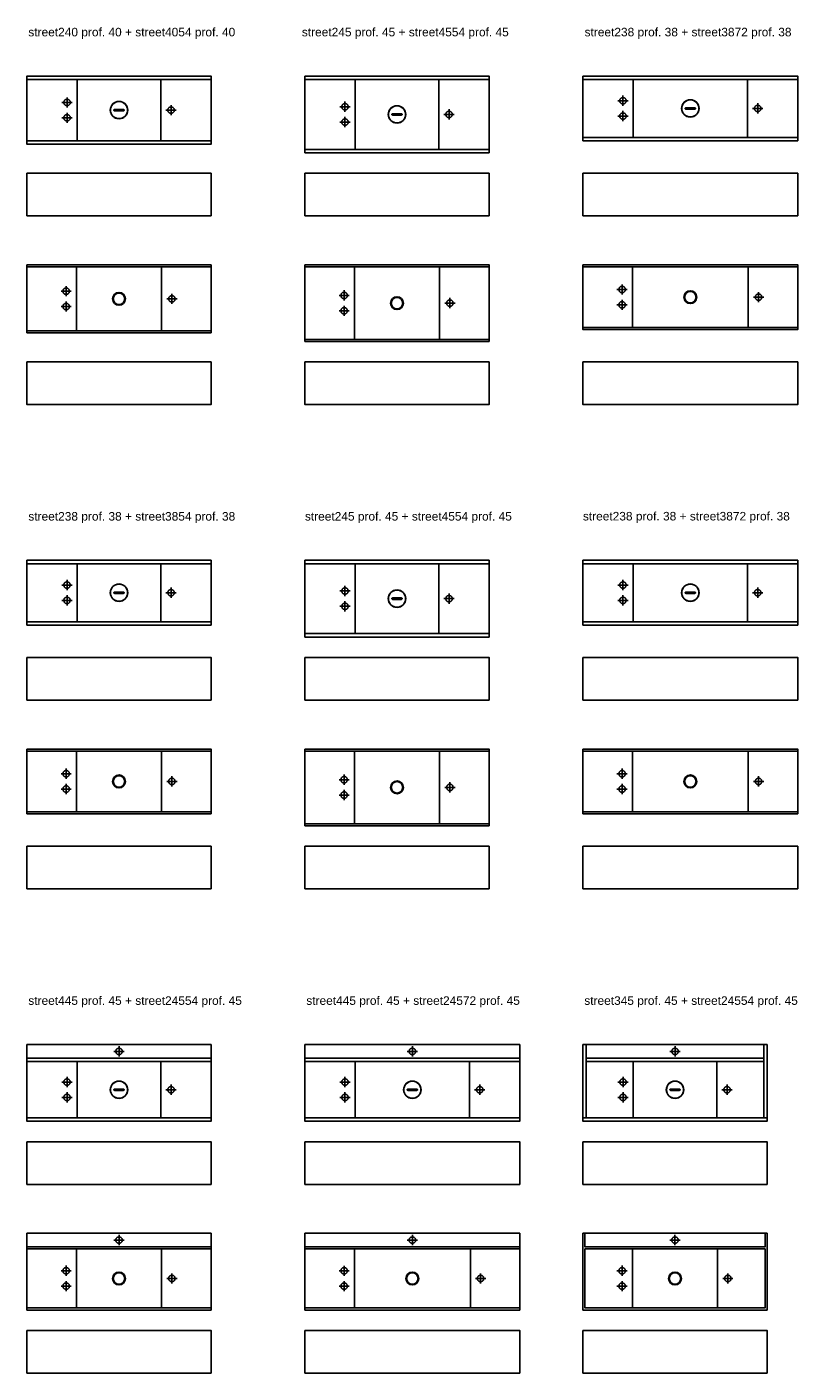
# Model space of a CAD drawing. Header units: millimetres. Extents: x 396 to 4372, y 216 to 1946.
# Tile 9 of 12: x 2331 to 2784, y 1156 to 1946. Entities that reach past the tile are written whole.
import ezdxf

# ---------------------------------------------------------------- set-up
doc = ezdxf.new("R2010")
doc.units = ezdxf.units.MM
doc.linetypes.add('ACAD_ISO02W100', pattern=[15, 12, -3])
doc.styles.get("Standard").update_dxf_attribs({"font": 'arial.ttf'})

# ---------------------------------------------------------------- blocks, each defined once
blk = doc.blocks.new('*U0')
blk.add_lwpolyline([(0, 25), (108, 25), (108, 0), (0, 0)], close=True)
blk = doc.blocks.new('*U21')
for points in [[(0, 40), (0, 2), (108, 2), (108, 38), (0, 38)], [(108, 40), (108, 38), (0, 38), (0, 40), (108, 40)], [(108, 2), (108, 0), (0, 0), (0, 2), (108, 2)]]:
    blk.add_lwpolyline(points)
for points in [[(0, 0), (108, 0), (108, 40), (0, 40)], [(29.5, 38), (78.5, 38), (78.5, 2), (29.5, 2)], [(51.2, 20.34), (51.3, 20.38), (51.4, 20.4), (56.6, 20.4), (56.7, 20.38), (56.8, 20.34), (56.88, 20.28), (56.95, 20.2), (56.99, 20.1), (57, 20), (56.99, 19.89), (56.95, 19.8), (56.88, 19.71), (56.8, 19.65), (56.7, 19.61), (56.6, 19.6), (51.4, 19.6), (51.3, 19.61), (51.2, 19.65), (51.12, 19.71), (51.05, 19.8), (51.01, 19.89), (51, 20), (51.01, 20.1), (51.05, 20.2), (51.12, 20.28)]]:
    blk.add_lwpolyline(points, close=True)
for radius in [5.1, 5]:
    blk.add_circle((54, 20), radius)
at = {"layer": 'Defpoints', "linetype": 'ACAD_ISO02W100'}
for p, q in [((20.5, 24.5), (26.52, 24.5)), ((23.51, 27.51), (23.51, 21.49)), ((23.51, 18.51), (23.51, 12.49)), ((81.49, 20), (87.51, 20)), ((84.5, 23), (84.5, 16.99)), ((20.5, 15.5), (26.52, 15.5))]:
    blk.add_line(p, q, dxfattribs=at)
for centre in [(23.51, 24.5), (23.51, 15.5), (84.5, 20)]:
    blk.add_circle(centre, 1.9, dxfattribs=at)
blk = doc.blocks.new('*U23')
for p, q in [((108, 39.99), (0, 39.99)), ((0, 39.99), (0, 0)), ((108, 39.99), (108, 0)), ((108, 38.79), (0, 38.79)), ((29, 38.79), (29, 1.2, 0)), ((79, 1.2, 0), (79, 38.79)), ((0, 1.2), (108, 1.2)), ((108, 0), (0, 0))]:
    blk.add_line(p, q)
blk.add_circle((54, 20, 0), 3.78)
at = {"extrusion": (0, 0, -1)}
blk.add_circle((-54, 20, 0), 3.35, dxfattribs=at)
at = {"layer": 'Defpoints', "linetype": 'ACAD_ISO02W100'}
for p, q in [((19.99, 24.5, 0), (26.01, 24.5, 0)), ((23, 27.51, 0), (23, 21.49, 0)), ((23, 18.51, 0), (23, 12.49, 0)), ((81.99, 20, 0), (88.01, 20, 0)), ((85, 23.01, 0), (85, 16.99, 0)), ((19.99, 15.5, 0), (26.01, 15.5, 0))]:
    blk.add_line(p, q, dxfattribs=at)
for centre in [(23, 24.5, 0), (23, 15.5, 0), (85, 20, 0)]:
    blk.add_circle(centre, 1.9, dxfattribs=at)
blk = doc.blocks.new('*U104')
for p, q in [((0, 43), (108, 43)), ((29.5, 2), (29.5, 43)), ((78.5, 43), (78.5, 2)), ((108, 2), (0, 2))]:
    blk.add_line(p, q)
for points in [[(0, 45), (108, 45), (108, 0), (0, 0)], [(51.2, 22.84), (51.3, 22.88), (51.4, 22.9), (56.6, 22.9), (56.7, 22.88), (56.8, 22.84), (56.88, 22.78), (56.95, 22.7), (56.99, 22.6), (57, 22.5), (56.99, 22.39), (56.95, 22.3), (56.88, 22.21), (56.8, 22.15), (56.7, 22.11), (56.6, 22.1), (51.4, 22.1), (51.3, 22.11), (51.2, 22.15), (51.12, 22.21), (51.05, 22.3), (51.01, 22.39), (51, 22.5), (51.01, 22.6), (51.05, 22.7), (51.12, 22.78)]]:
    blk.add_lwpolyline(points, close=True)
for radius in [5.1, 5]:
    blk.add_circle((54, 22.5), radius)
at = {"layer": 'Defpoints', "linetype": 'ACAD_ISO02W100'}
for p, q in [((20.49, 27), (26.51, 27)), ((23.5, 30), (23.5, 23.99)), ((84.5, 25.5), (84.5, 19.49)), ((20.49, 18), (26.51, 18)), ((23.5, 21), (23.5, 14.99)), ((81.49, 22.5), (87.51, 22.5))]:
    blk.add_line(p, q, dxfattribs=at)
for centre in [(23.5, 27), (84.5, 22.5), (23.5, 18)]:
    blk.add_circle(centre, 1.9, dxfattribs=at)
blk = doc.blocks.new('*U105')
for p, q in [((0, 43.8), (108, 43.8)), ((29, 1.2, 0), (29, 43.8)), ((79, 43.8), (79, 1.2)), ((108, 1.2), (0, 1.2))]:
    blk.add_line(p, q)
blk.add_lwpolyline([(0, 45), (108, 45), (108, 0), (0, 0)], close=True)
blk.add_circle((54, 22.51), 3.78)
at = {"extrusion": (0, 0, -1)}
blk.add_circle((-54, 22.51, 0), 3.35, dxfattribs=at)
at = {"layer": 'Defpoints', "linetype": 'ACAD_ISO02W100'}
for p, q in [((19.99, 27), (26.01, 27)), ((23, 30.01), (23, 24)), ((85, 25.51), (85, 19.49)), ((19.99, 18), (26.01, 18)), ((23, 21.01), (23, 15)), ((81.99, 22.5), (88.01, 22.5))]:
    blk.add_line(p, q, dxfattribs=at)
for centre in [(23, 27), (85, 22.5), (23, 18)]:
    blk.add_circle(centre, 1.9, dxfattribs=at)
blk = doc.blocks.new('*U107')
for p, q in [((0, 36), (126, 36)), ((29.49, 36), (29.51, 2)), ((96.49, 36), (96.49, 2)), ((126, 2), (0, 2))]:
    blk.add_line(p, q)
for points in [[(0, 38), (126, 38), (126, 0), (0, 0)], [(60.2, 19.35), (60.3, 19.39), (60.4, 19.4), (65.6, 19.4), (65.7, 19.39), (65.8, 19.35), (65.88, 19.28), (65.95, 19.2), (65.99, 19.1), (66, 19), (65.99, 18.9), (65.95, 18.8), (65.88, 18.72), (65.8, 18.65), (65.7, 18.61), (65.6, 18.6), (60.4, 18.6), (60.3, 18.61), (60.2, 18.65), (60.12, 18.72), (60.05, 18.8), (60.01, 18.9), (60, 19), (60.01, 19.1), (60.05, 19.2), (60.12, 19.28)]]:
    blk.add_lwpolyline(points, close=True)
for radius in [5.1, 5]:
    blk.add_circle((63, 19), radius)
at = {"layer": 'Defpoints', "linetype": 'ACAD_ISO02W100'}
for p, q in [((23.5, 26.51), (23.5, 20.49)), ((20.49, 23.5), (26.51, 23.5)), ((23.5, 17.51), (23.5, 11.49)), ((99.49, 19), (105.51, 19)), ((102.5, 22.01), (102.5, 15.99)), ((20.49, 14.5), (26.51, 14.5))]:
    blk.add_line(p, q, dxfattribs=at)
for centre in [(23.5, 23.5), (23.5, 14.5), (102.5, 19)]:
    blk.add_circle(centre, 1.9, dxfattribs=at)
blk = doc.blocks.new('*U108')
for p, q in [((0, 36.79), (126.02, 36.79)), ((29, 1.2), (29, 36.79)), ((97, 36.79), (97, 1.2)), ((126, 1.2), (0, 1.2))]:
    blk.add_line(p, q)
blk.add_lwpolyline([(0, 38), (126.02, 38), (126.02, 0), (0, 0)], close=True)
blk.add_circle((63, 19, 0), 3.78)
at = {"extrusion": (0, 0, -1)}
blk.add_circle((-63, 19, 0), 3.35, dxfattribs=at)
at = {"layer": 'Defpoints', "linetype": 'ACAD_ISO02W100'}
for p, q in [((23, 26.51, 0), (23, 20.5, 0)), ((19.99, 23.5, 0), (26.01, 23.5, 0)), ((23, 17.51, 0), (23, 11.5, 0)), ((99.99, 19), (106.01, 19)), ((103, 22.01), (103, 15.99)), ((19.99, 14.5, 0), (26.01, 14.5, 0))]:
    blk.add_line(p, q, dxfattribs=at)
for centre in [(23, 23.5, 0), (23, 14.5, 0), (103, 19)]:
    blk.add_circle(centre, 1.9, dxfattribs=at)
blk = doc.blocks.new('*U24')
blk.add_lwpolyline([(0, 25), (126, 25), (126, 0), (0, 0)], close=True)
blk = doc.blocks.new('*U119')
for p, q in [((0, 36), (108, 36)), ((29.5, 2), (29.5, 36)), ((78.5, 2), (78.5, 36)), ((108, 2), (0, 2))]:
    blk.add_line(p, q)
for points in [[(0, 38), (108, 38), (108, 0), (0, 0)], [(51.2, 19.34), (51.3, 19.38), (51.4, 19.4), (56.6, 19.4), (56.7, 19.38), (56.8, 19.34), (56.88, 19.28), (56.95, 19.2), (56.99, 19.1), (57, 19), (56.99, 18.89), (56.95, 18.8), (56.88, 18.71), (56.8, 18.65), (56.7, 18.61), (56.6, 18.6), (51.4, 18.6), (51.3, 18.61), (51.2, 18.65), (51.12, 18.71), (51.05, 18.8), (51.01, 18.89), (51, 19), (51.01, 19.1), (51.05, 19.2), (51.12, 19.28)]]:
    blk.add_lwpolyline(points, close=True)
for radius in [5.1, 5]:
    blk.add_circle((54, 19), radius)
at = {"layer": 'Defpoints', "linetype": 'ACAD_ISO02W100'}
for p, q in [((23.5, 26.51), (23.5, 20.49)), ((20.49, 23.5), (26.51, 23.5)), ((23.5, 17.51), (23.5, 11.49)), ((81.49, 19), (87.51, 19)), ((84.5, 22), (84.5, 15.99)), ((20.49, 14.5), (26.51, 14.5))]:
    blk.add_line(p, q, dxfattribs=at)
for centre in [(23.5, 23.5), (23.5, 14.5), (84.5, 19)]:
    blk.add_circle(centre, 1.9, dxfattribs=at)
blk = doc.blocks.new('*U121')
blk.add_lwpolyline([(0, 25), (108, 25), (108, 0), (0, 0)], close=True)
blk = doc.blocks.new('*U123')
for p, q in [((0, 36.8), (108, 36.8)), ((29, 1.21), (29, 36.8)), ((79, 36.8), (79, 1.21)), ((108, 1.21), (0, 1.21))]:
    blk.add_line(p, q)
blk.add_lwpolyline([(0, 38), (108, 38), (108, 0.01), (0, 0.01)], close=True)
blk.add_circle((54, 19), 3.78)
at = {"extrusion": (0, 0, -1)}
blk.add_circle((-54, 19, 0), 3.35, dxfattribs=at)
at = {"layer": 'Defpoints', "linetype": 'ACAD_ISO02W100'}
for p, q in [((23, 26.51), (23, 20.49)), ((19.99, 23.5), (26.01, 23.5)), ((23, 17.51), (23, 11.49)), ((81.99, 19), (88.01, 19)), ((85, 22), (85, 15.99)), ((19.99, 14.5), (26.01, 14.5))]:
    blk.add_line(p, q, dxfattribs=at)
for centre in [(23, 23.5), (23, 14.5), (85, 19)]:
    blk.add_circle(centre, 1.9, dxfattribs=at)
blk = doc.blocks.new('*U106')
for p, q in [((0, 36), (126, 36)), ((29.49, 36), (29.51, 2)), ((96.49, 36), (96.49, 2)), ((126, 2), (0, 2))]:
    blk.add_line(p, q)
for points in [[(0, 38), (126, 38), (126, 0), (0, 0)], [(60.2, 19.35), (60.3, 19.39), (60.4, 19.4), (65.6, 19.4), (65.7, 19.39), (65.8, 19.35), (65.88, 19.28), (65.95, 19.2), (65.99, 19.1), (66, 19), (65.99, 18.9), (65.95, 18.8), (65.88, 18.72), (65.8, 18.65), (65.7, 18.61), (65.6, 18.6), (60.4, 18.6), (60.3, 18.61), (60.2, 18.65), (60.12, 18.72), (60.05, 18.8), (60.01, 18.9), (60, 19), (60.01, 19.1), (60.05, 19.2), (60.12, 19.28)]]:
    blk.add_lwpolyline(points, close=True)
for radius in [5.1, 5]:
    blk.add_circle((63, 19), radius)
at = {"layer": 'Defpoints', "linetype": 'ACAD_ISO02W100'}
for p, q in [((23.5, 26.51), (23.5, 20.49)), ((20.49, 23.5), (26.51, 23.5)), ((23.5, 17.51), (23.5, 11.49)), ((99.49, 19), (105.51, 19)), ((102.5, 22.01), (102.5, 15.99)), ((20.49, 14.5), (26.51, 14.5))]:
    blk.add_line(p, q, dxfattribs=at)
for centre in [(23.5, 23.5), (23.5, 14.5), (102.5, 19)]:
    blk.add_circle(centre, 1.9, dxfattribs=at)
blk = doc.blocks.new('*U124')
blk.add_lwpolyline([(0, 25), (126, 25), (126, 0), (0, 0)], close=True)
blk = doc.blocks.new('*U125')
for p, q in [((0, 37), (108, 37)), ((108, 35), (0, 35)), ((29.5, 35), (29.5, 2)), ((78.5, 35), (78.5, 2)), ((0, 2), (108, 2))]:
    blk.add_line(p, q)
for points in [[(0, 45), (108, 45), (108, 0), (0, 0)], [(51.2, 18.84), (51.3, 18.88), (51.4, 18.9), (56.6, 18.9), (56.7, 18.88), (56.8, 18.84), (56.88, 18.78), (56.95, 18.7), (56.99, 18.6), (57, 18.5), (56.99, 18.39), (56.95, 18.3), (56.88, 18.21), (56.8, 18.15), (56.7, 18.11), (56.6, 18.1), (51.4, 18.1), (51.3, 18.11), (51.2, 18.15), (51.12, 18.21), (51.05, 18.3), (51.01, 18.39), (51, 18.5), (51.01, 18.6), (51.05, 18.7), (51.12, 18.78)]]:
    blk.add_lwpolyline(points, close=True)
for radius in [5.1, 5]:
    blk.add_circle((54, 18.5), radius)
at = {"layer": 'Defpoints', "linetype": 'ACAD_ISO02W100'}
for p, q in [((50.99, 41), (57.01, 41)), ((54, 44.01), (54, 37.99)), ((23.5, 26.01), (23.5, 19.99)), ((20.49, 23), (26.51, 23)), ((23.5, 17.01), (23.5, 10.99)), ((81.49, 18.5), (87.51, 18.5)), ((84.5, 21.5), (84.5, 15.49)), ((20.49, 14), (26.51, 14))]:
    blk.add_line(p, q, dxfattribs=at)
for centre in [(54, 41), (23.5, 23), (23.5, 14), (84.5, 18.5)]:
    blk.add_circle(centre, 1.9, dxfattribs=at)
blk = doc.blocks.new('*U126')
for p, q in [((0, 37), (108, 37)), ((108, 35.8), (0, 35.8)), ((29, 35.8), (29, 1.2)), ((79, 35.8), (79, 1.2)), ((0, 1.2), (108, 1.2))]:
    blk.add_line(p, q)
blk.add_lwpolyline([(0, 45), (108, 45), (108, 0), (0, 0)], close=True)
blk.add_circle((54, 18.5), 3.78)
at = {"extrusion": (0, 0, -1)}
blk.add_circle((-54, 18.5, 0), 3.35, dxfattribs=at)
at = {"layer": 'Defpoints', "linetype": 'ACAD_ISO02W100'}
for p, q in [((57.01, 41), (50.99, 41)), ((54, 44.01), (54, 37.99)), ((23, 26.01), (23, 19.99)), ((19.99, 23), (26.01, 23)), ((23, 17.01), (23, 10.99)), ((81.99, 18.5), (88.01, 18.5)), ((85, 21.5), (85, 15.49)), ((19.99, 14), (26.01, 14))]:
    blk.add_line(p, q, dxfattribs=at)
for centre in [(54, 41), (23, 23), (23, 14), (85, 18.5)]:
    blk.add_circle(centre, 1.9, dxfattribs=at)
blk = doc.blocks.new('*U128')
for p, q in [((0, 37), (126, 37)), ((126, 35), (0, 35)), ((29.5, 35), (29.5, 2)), ((96.5, 35), (96.5, 2)), ((0, 2), (126, 2))]:
    blk.add_line(p, q)
for points in [[(0, 45), (126, 45), (126, 0), (0, 0)], [(60.2, 18.84), (60.3, 18.88), (60.4, 18.9), (65.6, 18.9), (65.7, 18.88), (65.8, 18.84), (65.88, 18.78), (65.95, 18.7), (65.99, 18.6), (66, 18.5), (65.99, 18.39), (65.95, 18.3), (65.88, 18.21), (65.8, 18.15), (65.7, 18.11), (65.6, 18.1), (60.4, 18.1), (60.3, 18.11), (60.2, 18.15), (60.12, 18.21), (60.05, 18.3), (60.01, 18.39), (60, 18.5), (60.01, 18.6), (60.05, 18.7), (60.12, 18.78)]]:
    blk.add_lwpolyline(points, close=True)
for radius in [5.1, 5]:
    blk.add_circle((63, 18.5), radius)
at = {"layer": 'Defpoints', "linetype": 'ACAD_ISO02W100'}
for p, q in [((59.99, 41), (66.01, 41)), ((63, 44.01), (63, 37.99)), ((23.5, 26.01), (23.5, 19.99)), ((20.49, 23), (26.51, 23)), ((23.5, 17.01), (23.5, 10.99)), ((99.49, 18.5), (105.51, 18.5)), ((102.5, 21.5), (102.5, 15.49)), ((20.49, 14), (26.51, 14))]:
    blk.add_line(p, q, dxfattribs=at)
for centre in [(63, 41), (23.5, 23), (23.5, 14), (102.5, 18.5)]:
    blk.add_circle(centre, 1.9, dxfattribs=at)
blk = doc.blocks.new('*U129')
for p, q in [((0, 37.01), (126, 37.01)), ((126, 35.81), (0, 35.81)), ((29, 35.81), (29, 1.21)), ((97, 1.21), (97, 35.81)), ((0, 1.21), (126, 1.21))]:
    blk.add_line(p, q)
blk.add_lwpolyline([(0, 45.01), (126, 45.01), (126, 0), (0, 0)], close=True)
blk.add_circle((63, 18.51, 0), 3.78)
at = {"extrusion": (0, 0, -1)}
blk.add_circle((-63, 18.51, 0), 3.35, dxfattribs=at)
at = {"layer": 'Defpoints', "linetype": 'ACAD_ISO02W100'}
for p, q in [((66.01, 41.01), (59.99, 41.01)), ((63, 44.02), (63, 38.01)), ((23, 26.02, 0), (23, 20, 0)), ((19.99, 23.01, 0), (26.01, 23.01, 0)), ((23, 17.02, 0), (23, 11, 0)), ((99.99, 18.51), (106.01, 18.51)), ((103, 21.52), (103, 15.5)), ((19.99, 14.01, 0), (26.01, 14.01, 0))]:
    blk.add_line(p, q, dxfattribs=at)
for centre in [(63, 41.01), (23, 23.01, 0), (23, 14.01, 0), (103, 18.51)]:
    blk.add_circle(centre, 1.9, dxfattribs=at)
blk = doc.blocks.new('*U130')
for p, q in [((2, 45), (2, 2)), ((106.02, 45), (106.05, 2)), ((2, 37), (106.03, 37.06)), ((106.03, 35), (2, 35)), ((29.52, 35), (29.52, 2)), ((78.52, 35), (78.52, 2)), ((0.02, 2), (108.02, 2))]:
    blk.add_line(p, q)
for points in [[(0, 45), (108.02, 45), (108.02, 0), (0, 0)], [(51.22, 18.84), (51.32, 18.88), (51.42, 18.9), (56.62, 18.9), (56.73, 18.88), (56.82, 18.84), (56.91, 18.78), (56.97, 18.7), (57.01, 18.6), (57.02, 18.5), (57.01, 18.39), (56.97, 18.3), (56.91, 18.21), (56.82, 18.15), (56.73, 18.11), (56.62, 18.1), (51.42, 18.1), (51.32, 18.11), (51.22, 18.15), (51.14, 18.21), (51.08, 18.3), (51.04, 18.39), (51.02, 18.5), (51.04, 18.6), (51.08, 18.7), (51.14, 18.78)]]:
    blk.add_lwpolyline(points, close=True)
for radius in [5.1, 5]:
    blk.add_circle((54.02, 18.5), radius)
at = {"layer": 'Defpoints', "linetype": 'ACAD_ISO02W100'}
for p, q in [((51.02, 41), (57.03, 41)), ((54.02, 44.01), (54.02, 37.99)), ((23.52, 26.01), (23.52, 19.99)), ((20.52, 23), (26.53, 23)), ((23.52, 17.01), (23.52, 10.99)), ((81.52, 18.5), (87.53, 18.5)), ((84.52, 21.5), (84.52, 15.49)), ((20.52, 14), (26.53, 14))]:
    blk.add_line(p, q, dxfattribs=at)
for centre in [(54.02, 41), (23.52, 23), (23.52, 14), (84.52, 18.5)]:
    blk.add_circle(centre, 1.9, dxfattribs=at)
blk = doc.blocks.new('*U131')
for p, q in [((29, 35.8, 0), (29, 1.2)), ((79, 35.8, 0), (79, 1.2, 0))]:
    blk.add_line(p, q)
for points in [[(0, 45), (0, 0), (108.01, 0), (108.01, 45), (0, 45)], [(1.2, 45), (1.2, 37), (106.8, 37), (106.8, 45)]]:
    blk.add_lwpolyline(points)
blk.add_lwpolyline([(1.2, 35.8), (106.8, 35.8), (106.8, 1.2), (1.2, 1.2)], close=True)
blk.add_circle((54, 18.5), 3.78)
at = {"extrusion": (0, 0, -1)}
blk.add_circle((-54, 18.5, 0), 3.35, dxfattribs=at)
at = {"layer": 'Defpoints', "linetype": 'ACAD_ISO02W100'}
for p, q in [((57.01, 41), (50.99, 41)), ((54, 44.01), (54, 37.99)), ((23, 26.01), (23, 19.99)), ((19.99, 23), (26.01, 23)), ((23, 17.01), (23, 10.99)), ((81.99, 18.5), (88.01, 18.5)), ((85, 21.5), (85, 15.49)), ((19.99, 14), (26.01, 14))]:
    blk.add_line(p, q, dxfattribs=at)
for centre in [(54, 41), (23, 23), (23, 14), (85, 18.5)]:
    blk.add_circle(centre, 1.9, dxfattribs=at)

msp = doc.modelspace()

# ---------------------------------------------------------------- block references
for name, p in [('*U21', (2331.45, 1877.1)), ('*U104', (2494.45, 1872.1)), ('*U107', (2657.45, 1879.1)), ('*U0', (2331.45, 1835.1)), ('*U0', (2494.45, 1835.1)), ('*U23', (2331.45, 1766.4)), ('*U105', (2494.45, 1761.39)), ('*U108', (2657.45, 1768.39)), ('*U0', (2331.45, 1724.39, 0)), ('*U0', (2494.45, 1724.39, 0)), ('*U119', (2331.45, 1595.03)), ('*U104', (2494.45, 1588.03)), ('*U106', (2657.45, 1595.03)), ('*U121', (2331.45, 1551.03)), ('*U121', (2494.45, 1551.03)), ('*U123', (2331.45, 1484.32)), ('*U105', (2494.45, 1477.32)), ('*U108', (2657.45, 1484.32)), ('*U121', (2331.45, 1440.32)), ('*U121', (2494.45, 1440.32)), ('*U125', (2331.45, 1303.96)), ('*U128', (2494.45, 1303.96)), ('*U130', (2657.45, 1303.96)), ('*U0', (2331.45, 1266.96)), ('*U0', (2657.45, 1266.96)), ('*U126', (2331.45, 1193.25)), ('*U129', (2494.45, 1193.23)), ('*U131', (2657.45, 1193.25)), ('*U0', (2331.45, 1156.25, 0)), ('*U0', (2657.45, 1156.25, 0))]:
    msp.add_blockref(name, p)
at = {"color": 3}
for name, p in [('*U24', (2657.45, 1835.1)), ('*U24', (2657.45, 1724.39, 0)), ('*U124', (2657.45, 1551.03)), ('*U124', (2657.45, 1440.32)), ('*U24', (2494.45, 1266.96)), ('*U24', (2494.45, 1156.25, 0))]:
    msp.add_blockref(name, p, dxfattribs=at)

# ---------------------------------------------------------------- texts
at = {"char_height": 5, "attachment_point": 1}
for s, width, heights, insert in [('street240 prof. 40 + street4054 prof. 40', 121.8962, [0], (2332.27, 1945.4)), ('street245 prof. 45 + street4554 prof. 45', 121.8962, [0], (2492.66, 1945.4)), ('street238 prof. 38 + street3872 prof. 38', 121.8962, [0], (2658.44, 1945.4)), ('street238 prof. 38 + street3854 prof. 38', 121.8962, [0], (2332.27, 1661.33)), ('street245 prof. 45 + street4554 prof. 45', 121.8962, [0], (2494.45, 1661.33)), ('street238 prof. 38 + street3872 prof. 38', 121.8962, [0], (2657.45, 1661.41)), ('street445 prof. 45 + street24554 prof. 45', 138.6651, [11.11], (2332.27, 1377.25)), ('street445 prof. 45 + street24572 prof. 45', 138.6651, [11.11], (2495.27, 1377.25)), ('street345 prof. 45 + street24554 prof. 45', 138.6651, [11.11], (2658.27, 1377.25))]:
    msp.add_mtext_dynamic_manual_height_columns(s, width=width, gutter_width=12.5, heights=heights, dxfattribs=dict(at, insert=insert))

doc.saveas('drawing.dxf')
